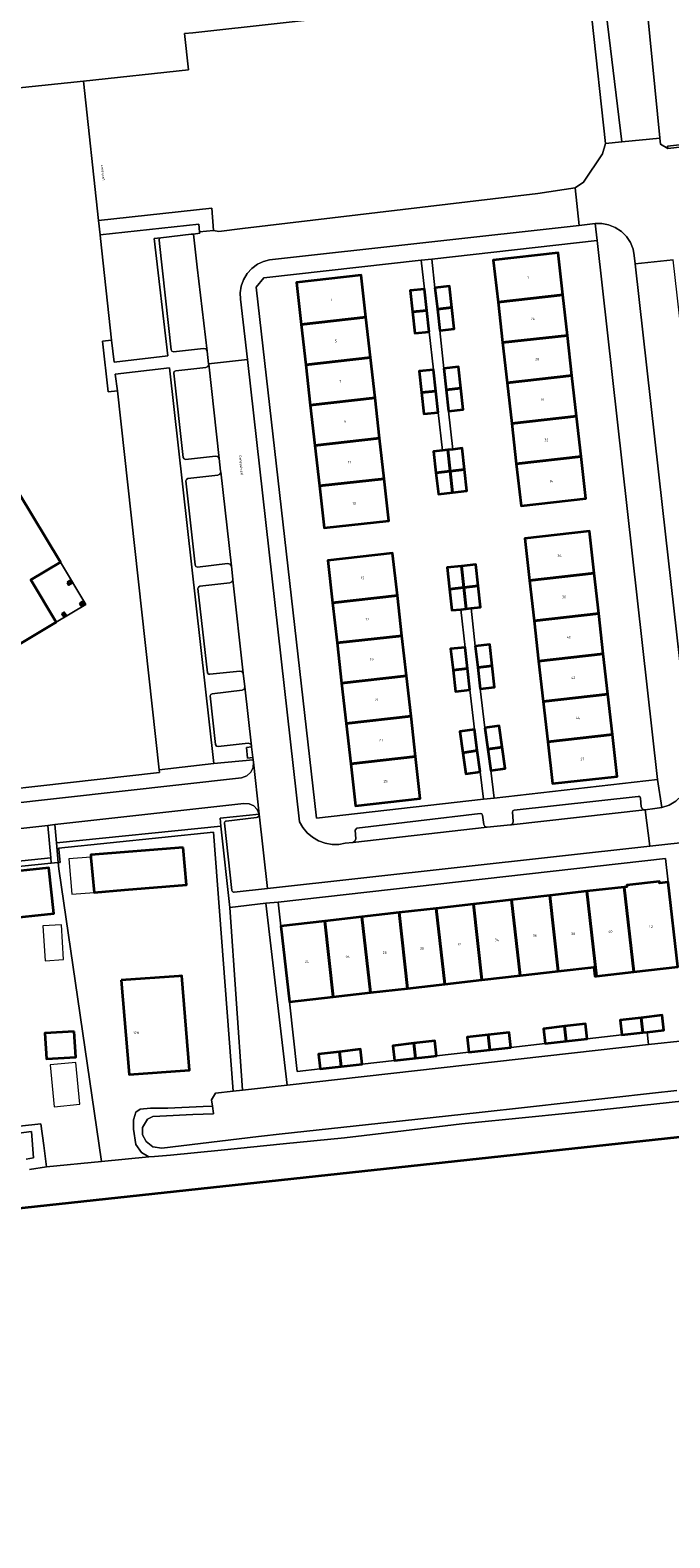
# Model space of a CAD drawing. Header units: metres. Extents: x 73718 to 76933, y 443658 to 446696.
# Tile 9 of 153: x 74604 to 74694, y 444676 to 444887. Entities that reach past the tile are written whole.
import ezdxf
from ezdxf.enums import TextEntityAlignment as Align

# ---------------------------------------------------------------- set-up
doc = ezdxf.new("R2010")
doc.units = ezdxf.units.M
for name, color, linetype, lineweight in [('B-WE-GR-BEPLANTING_CULTUUR_HEESTERS-GV', 90, 'Continuous', 18), ('B-WE-GR-BEPLANTING_CULTUUR_ROOS-GV', 90, 'Continuous', 18), ('B-WE-GR-BOUWLAND-GV', 80, 'Continuous', 13), ('B-WE-GR-STRUIK-GV', 90, 'Continuous', 13), ('B-WE-IE-TERREINAFSCHEIDING_KUNSTMATIG_MUUR-GV', 90, 'Continuous', 18), ('B-WE-OG-BEBOUWING-GV', 7, 'Continuous', 35), ('B-WE-OG-BEBOUWING-T18', 10, 'Continuous', 18), ('B-WE-OG-BEBOUWING_LUIFEL-GV', 7, 'Continuous', 18), ('B-WE-OG-BEBOUWING_OVERBOUWING-GV', 7, 'Continuous', 18), ('B-WE-OG-TERREIN_BEGROEID-GV', 7, 'Continuous', 18), ('B-WE-OG-TERREIN_ERF-GV', 7, 'Continuous', 18), ('B-WE-OG-TERREIN_OEVER-GV', 7, 'Continuous', 18), ('B-WE-OG-TOPOGRAFIE-T18', 10, 'Continuous', 18), ('B-WE-OG-WATER_SLOOT-GV', 120, 'Continuous', 18), ('B-WE-VH-OPENVERHARDING_BETONSTRAATSTEEN-GV', 30, 'Continuous', 18), ('B-WE-VH-OPENVERHARDING_STRAATBAKSTEEN-GV', 30, 'Continuous', 18), ('B-WE-VH-OPENVERHARDING_TEGEL-GV', 30, 'Continuous', 18)]:
    doc.layers.add(name, color=color, linetype=linetype, lineweight=lineweight)
doc.styles.add('NLCS-ISO-M200-T18', font='NLCS-ISO.ttf', dxfattribs={"height": 0.36})

msp = doc.modelspace()

# ---------------------------------------------------------------- linework, layer by layer
at = {"layer": 'B-WE-GR-BEPLANTING_CULTUUR_HEESTERS-GV', "flags": 128}
for points in [[(74621.105, 444858.094), (74622.059, 444858.206), (74626.304, 444858.704), (74626.633, 444858.743), (74627.525, 444858.848), (74627.499, 444859.07), (74627.375, 444860.129), (74613.508, 444858.653), (74613.567, 444858.11), (74615.118, 444843.818), (74615.5, 444840.748), (74623.029, 444841.624)], [(74615.951, 444836.701), (74621.81, 444783.483), (74629.495, 444784.371), (74623.256, 444839.944), (74615.657, 444839.066)]]:
    msp.add_lwpolyline(points, close=True, dxfattribs=at)
at = {"layer": 'B-WE-GR-BEPLANTING_CULTUUR_ROOS-GV', "flags": 128}
for points in [[(74607.164, 444775.8), (74607.396, 444773.226), (74630.493, 444775.59), (74630.37, 444776.715), (74635.865, 444777.263), (74635.591, 444777.924), (74635.094, 444778.438), (74634.444, 444778.735), (74633.73, 444778.773)], [(74606.583, 444771.114), (74606.17, 444775.689), (74604.508, 444775.503), (74577.627, 444772.495), (74576.198, 444772.335), (74576.442, 444770.278), (74576.706, 444768.055)]]:
    msp.add_lwpolyline(points, close=True, dxfattribs=at)
at = {"layer": 'B-WE-GR-BOUWLAND-GV', "flags": 128}
msp.add_lwpolyline([(74611.166, 444880.225), (74613.294, 444860.624), (74629.208, 444862.38), (74629.445, 444859.255), (74630.187, 444859.116), (74633.539, 444859.532), (74674.997, 444864.448), (74680.243, 444865.243), (74681.436, 444866.041), (74684.095, 444870.005), (74684.492, 444871.441), (74682.563, 444889.055), (74682.245, 444889.02), (74681.797, 444893.04), (74681.758, 444893.384), (74675.6, 444892.649), (74651.078, 444889.721), (74626.541, 444887.026), (74625.38, 444886.911), (74625.952, 444881.816)], close=True, dxfattribs=at)
at = {"layer": 'B-WE-GR-STRUIK-GV', "flags": 128}
for points in [[(74607.396, 444773.226), (74607.645, 444770.469), (74607.891, 444770.494), (74607.702, 444772.34), (74607.686, 444772.501), (74629.466, 444774.731), (74632.196, 444738.339), (74633.541, 444738.495), (74631.745, 444764.172), (74630.493, 444775.59)], [(74606.651, 444770.367), (74606.583, 444771.114), (74576.706, 444768.055), (74575.182, 444767.899), (74575.258, 444767.153), (74591.084, 444768.773), (74597.024, 444769.381)]]:
    msp.add_lwpolyline(points, close=True, dxfattribs=at)
at = {"layer": 'B-WE-IE-TERREINAFSCHEIDING_KUNSTMATIG_MUUR-GV', "flags": 128}
msp.add_lwpolyline([(74697.78, 444867.493), (74698.098, 444867.529), (74697.648, 444871.564), (74697.006, 444871.492), (74693.22, 444871.07), (74693.255, 444870.752), (74697.366, 444871.21)], close=True, dxfattribs=at)
at = {"layer": 'B-WE-OG-BEBOUWING-GV', "flags": 128}
for points in [[(74669.417, 444849.164), (74678.504, 444850.19), (74677.838, 444856.095), (74668.75, 444855.069)], [(74641.756, 444846.029), (74650.863, 444847.057), (74650.195, 444852.974), (74641.088, 444851.946)], [(74657.388, 444847.794), (74659.415, 444848.022), (74659.083, 444851.019), (74657.055, 444850.794)], [(74660.556, 444851.198), (74660.888, 444848.202), (74662.915, 444848.431), (74662.584, 444851.423)], [(74670.058, 444843.488), (74679.145, 444844.513), (74678.504, 444850.19), (74669.417, 444849.164)], [(74659.747, 444845.026), (74659.415, 444848.022), (74657.388, 444847.794), (74657.72, 444844.801)], [(74661.221, 444845.205), (74663.248, 444845.43), (74662.915, 444848.431), (74660.888, 444848.202)], [(74642.395, 444840.365), (74651.502, 444841.393), (74650.863, 444847.057), (74641.756, 444846.029)], [(74670.696, 444837.836), (74679.783, 444838.862), (74679.145, 444844.513), (74670.058, 444843.488)], [(74643.035, 444834.701), (74652.142, 444835.729), (74651.502, 444841.393), (74642.395, 444840.365)], [(74658.644, 444836.463), (74660.671, 444836.692), (74660.339, 444839.688), (74658.312, 444839.464)], [(74661.813, 444839.868), (74662.145, 444836.871), (74664.172, 444837.1), (74663.84, 444840.093)], [(74662.477, 444833.875), (74664.505, 444834.1), (74664.172, 444837.1), (74662.145, 444836.871)], [(74671.338, 444832.149), (74680.425, 444833.174), (74679.783, 444838.862), (74670.696, 444837.836)], [(74643.675, 444829.026), (74652.782, 444830.054), (74652.142, 444835.729), (74643.035, 444834.701)], [(74661.004, 444833.695), (74660.671, 444836.692), (74658.644, 444836.463), (74658.976, 444833.47)], [(74671.979, 444826.469), (74681.066, 444827.495), (74680.425, 444833.174), (74671.338, 444832.149)], [(74644.315, 444823.355), (74653.423, 444824.379), (74652.782, 444830.054), (74643.675, 444829.026)], [(74660.698, 444825.198), (74662.706, 444825.423), (74662.373, 444828.423), (74661.598, 444828.337), (74660.365, 444828.201)], [(74662.373, 444828.423), (74662.706, 444825.423), (74664.713, 444825.649), (74664.381, 444828.646), (74663.073, 444828.501)], [(74681.066, 444827.495), (74671.979, 444826.469), (74672.644, 444820.578), (74681.731, 444821.604)], [(74653.423, 444824.379), (74644.315, 444823.355), (74644.981, 444817.455), (74654.088, 444818.483)], [(74663.038, 444822.43), (74662.706, 444825.423), (74660.698, 444825.198), (74661.03, 444822.207)], [(74662.706, 444825.423), (74663.038, 444822.43), (74665.045, 444822.653), (74664.713, 444825.649)], [(74587.989, 444795.965), (74593.353, 444799.173), (74594.811, 444796.735), (74607.33, 444804.223), (74603.779, 444810.162), (74607.941, 444812.651), (74602.077, 444822.457), (74596.507, 444819.125), (74595.013, 444821.623), (74578.537, 444811.769)], [(74673.828, 444810.089), (74682.915, 444811.115), (74682.247, 444817.027), (74673.16, 444816.002)], [(74646.165, 444806.967), (74655.272, 444807.995), (74654.605, 444813.907), (74645.498, 444812.879)], [(74662.594, 444808.881), (74664.601, 444809.107), (74664.269, 444812.107), (74662.261, 444811.884)], [(74664.269, 444812.107), (74664.601, 444809.107), (74666.609, 444809.333), (74666.276, 444812.329)], [(74608.918, 444809.81), (74609.123, 444809.466), (74609.467, 444809.672), (74609.261, 444810.015)], [(74664.601, 444809.107), (74664.933, 444806.113), (74665.623, 444806.19), (74666.941, 444806.336), (74666.609, 444809.333)], [(74674.467, 444804.425), (74683.554, 444805.451), (74682.915, 444811.115), (74673.828, 444810.089)], [(74646.805, 444801.303), (74655.911, 444802.331), (74655.272, 444807.995), (74646.165, 444806.967)], [(74664.181, 444806.03), (74664.933, 444806.113), (74664.601, 444809.107), (74662.594, 444808.881), (74662.926, 444805.891)], [(74608.152, 444805.402), (74608.357, 444805.058), (74608.7, 444805.264), (74608.495, 444805.607)], [(74610.658, 444806.9), (74610.863, 444806.557), (74611.207, 444806.762), (74611.001, 444807.106)], [(74675.106, 444798.761), (74684.194, 444799.787), (74683.554, 444805.451), (74674.467, 444804.425)], [(74647.444, 444795.639), (74656.551, 444796.667), (74655.911, 444802.331), (74646.805, 444801.303)], [(74666.214, 444800.857), (74666.555, 444797.861), (74668.582, 444798.092), (74668.241, 444801.088)], [(74663.087, 444797.466), (74665.114, 444797.697), (74664.773, 444800.693), (74662.746, 444800.462)], [(74675.746, 444793.097), (74684.833, 444794.123), (74684.194, 444799.787), (74675.106, 444798.761)], [(74648.083, 444789.975), (74657.19, 444791.003), (74656.551, 444796.667), (74647.444, 444795.639)], [(74665.455, 444794.701), (74665.114, 444797.697), (74663.087, 444797.466), (74663.428, 444794.471)], [(74666.896, 444794.866), (74668.923, 444795.096), (74668.582, 444798.092), (74666.555, 444797.861)], [(74676.385, 444787.433), (74685.472, 444788.459), (74684.833, 444794.123), (74675.746, 444793.097)], [(74648.723, 444784.311), (74657.829, 444785.339), (74657.19, 444791.003), (74648.083, 444789.975)], [(74664.481, 444785.896), (74666.501, 444786.185), (74666.084, 444789.165), (74664.063, 444788.882)], [(74667.555, 444789.371), (74667.98, 444786.396), (74669.999, 444786.684), (74669.575, 444789.659)], [(74685.472, 444788.459), (74676.385, 444787.433), (74677.049, 444781.548), (74686.136, 444782.573)], [(74666.92, 444783.193), (74666.501, 444786.185), (74664.481, 444785.896), (74664.899, 444782.91)], [(74668.407, 444783.401), (74670.427, 444783.69), (74669.999, 444786.684), (74667.98, 444786.396)], [(74657.829, 444785.339), (74648.723, 444784.311), (74649.387, 444778.425), (74658.494, 444779.453)], [(74625.189, 444772.59), (74612.196, 444771.539), (74612.223, 444771.244), (74612.232, 444771.146), (74612.683, 444766.281), (74616.923, 444766.624), (74625.676, 444767.332)], [(74592.14, 444768.246), (74592.815, 444761.819), (74607.006, 444763.31), (74606.331, 444769.738)], [(74681.903, 444766.429), (74683.244, 444754.529), (74688.477, 444755.124), (74687.135, 444767.024)], [(74687.135, 444767.024), (74688.477, 444755.124), (74694.647, 444755.824), (74693.296, 444767.723), (74692.094, 444767.587), (74692.07, 444767.795), (74687.499, 444767.275), (74687.523, 444767.068)], [(74665.959, 444764.618), (74667.159, 444753.975), (74672.514, 444754.583), (74671.314, 444765.227)], [(74671.314, 444765.227), (74672.514, 444754.583), (74677.87, 444755.192), (74676.67, 444765.835)], [(74676.67, 444765.835), (74677.87, 444755.192), (74682.853, 444755.758), (74682.996, 444754.501), (74683.244, 444754.529), (74681.903, 444766.429)], [(74645.061, 444762.245), (74646.27, 444751.603), (74651.484, 444752.195), (74650.284, 444762.838)], [(74650.284, 444762.838), (74651.484, 444752.195), (74656.706, 444752.788), (74655.506, 444763.431)], [(74655.506, 444763.431), (74656.706, 444752.788), (74661.932, 444753.382), (74660.732, 444764.025)], [(74660.732, 444764.025), (74661.932, 444753.382), (74667.159, 444753.975), (74665.959, 444764.618)], [(74646.27, 444751.603), (74645.061, 444762.245), (74638.892, 444761.544), (74640.101, 444750.902)], [(74616.482, 444753.944), (74617.595, 444740.687), (74626.092, 444741.284), (74624.979, 444754.541), (74624.581, 444754.513), (74616.492, 444753.944)], [(74689.739, 444746.591), (74689.604, 444747.789), (74689.504, 444748.678), (74686.548, 444748.345), (74686.783, 444746.258)], [(74689.504, 444748.678), (74689.604, 444747.789), (74689.739, 444746.591), (74690.368, 444746.662), (74692.695, 444746.925), (74692.46, 444749.011)], [(74609.877, 444746.736), (74605.755, 444746.481), (74605.978, 444742.884), (74610.099, 444743.139)], [(74668.264, 444744.17), (74668.029, 444746.257), (74665.073, 444745.924), (74665.308, 444743.837)], [(74668.029, 444746.257), (74668.264, 444744.17), (74671.221, 444744.503), (74670.985, 444746.59)], [(74678.976, 444745.378), (74678.741, 444747.465), (74675.785, 444747.131), (74676.02, 444745.044)], [(74678.741, 444747.465), (74678.976, 444745.378), (74681.932, 444745.711), (74681.697, 444747.798)], [(74644.42, 444741.485), (74644.42, 444741.481), (74647.376, 444741.815), (74647.141, 444743.902), (74644.184, 444743.568)], [(74647.141, 444743.902), (74647.376, 444741.815), (74650.332, 444742.148), (74650.331, 444742.161), (74650.097, 444744.235)], [(74657.81, 444742.991), (74657.575, 444745.078), (74654.619, 444744.745), (74654.854, 444742.658)], [(74657.575, 444745.078), (74657.81, 444742.991), (74659.996, 444743.238), (74660.767, 444743.325), (74660.531, 444745.411)], [(74771.658, 444665.277), (74763.496, 444739.281), (74504.479, 444711.346), (74510.836, 444652.522), (74515.475, 444609.595), (74580.214, 444616.708), (74622.18, 444621.319), (74710.583, 444630.844), (74770.666, 444637.39), (74767.639, 444664.834)]]:
    msp.add_lwpolyline(points, close=True, dxfattribs=at)
at = {"layer": 'B-WE-OG-BEBOUWING_LUIFEL-GV', "flags": 128}
msp.add_lwpolyline([(74612.223, 444771.244), (74609.131, 444770.994), (74609.533, 444766.026), (74612.683, 444766.281), (74612.232, 444771.146)], close=True, dxfattribs=at)
at = {"layer": 'B-WE-OG-BEBOUWING_OVERBOUWING-GV', "flags": 128}
for points in [[(74605.798, 444756.682), (74608.399, 444756.848), (74608.087, 444761.732), (74605.487, 444761.566)], [(74610.655, 444736.516), (74610.102, 444742.374), (74606.509, 444742.035), (74607.062, 444736.177)]]:
    msp.add_lwpolyline(points, close=True, dxfattribs=at)
at = {"layer": 'B-WE-OG-TERREIN_BEGROEID-GV', "flags": 128}
for points in [[(74692.235, 444871.372), (74693.255, 444870.752), (74693.22, 444871.07), (74697.006, 444871.492), (74694.928, 444890.21), (74692.978, 444892.464), (74690.256, 444894.008), (74690.731, 444889.857), (74690.413, 444889.821), (74692.148, 444872.251), (74692.151, 444872.22)], [(74636.82, 444764.747), (74631.745, 444764.172), (74633.541, 444738.495), (74639.779, 444739.218)]]:
    msp.add_lwpolyline(points, close=True, dxfattribs=at)
at = {"layer": 'B-WE-OG-TERREIN_ERF-GV', "flags": 128}
for points in [[(74583.494, 444778.811), (74621.852, 444783.099), (74621.81, 444783.483), (74615.951, 444836.701), (74614.633, 444836.559), (74613.835, 444843.678), (74615.118, 444843.818), (74613.567, 444858.11), (74613.508, 444858.653), (74613.294, 444860.624), (74611.166, 444880.225), (74601.722, 444879.208)], [(74694.647, 444755.824), (74688.477, 444755.124), (74683.244, 444754.529), (74682.996, 444754.501), (74682.853, 444755.758), (74677.87, 444755.192), (74672.514, 444754.583), (74667.159, 444753.975), (74661.932, 444753.382), (74656.706, 444752.788), (74651.484, 444752.195), (74646.27, 444751.603), (74640.101, 444750.902), (74641.213, 444741.119), (74644.42, 444741.485), (74644.184, 444743.568), (74647.141, 444743.902), (74650.097, 444744.235), (74650.331, 444742.161), (74654.854, 444742.658), (74654.619, 444744.745), (74657.575, 444745.078), (74660.531, 444745.411), (74660.767, 444743.325), (74665.308, 444743.837), (74665.073, 444745.924), (74668.029, 444746.257), (74670.985, 444746.59), (74671.221, 444744.503), (74676.02, 444745.044), (74675.785, 444747.131), (74678.741, 444747.465), (74681.697, 444747.798), (74681.932, 444745.711), (74686.783, 444746.258), (74686.548, 444748.345), (74689.504, 444748.678), (74692.46, 444749.011), (74692.695, 444746.925), (74690.368, 444746.662), (74690.545, 444744.899), (74695.822, 444745.489)], [(74699.479, 444737.422), (74691.277, 444736.527), (74682.993, 444735.622), (74673.717, 444734.691), (74664.347, 444733.75), (74656.145, 444732.783), (74647.861, 444731.807), (74639.23, 444730.947), (74630.511, 444730.079), (74623.384, 444729.359), (74621.172, 444729.201), (74620.36, 444729.143), (74613.709, 444728.492), (74605.986, 444727.737), (74603.611, 444727.355)]]:
    msp.add_lwpolyline(points, dxfattribs=at)
for points in [[(74667.355, 444779.362), (74666.92, 444783.193), (74664.899, 444782.91), (74664.481, 444785.896), (74664.063, 444788.882), (74666.084, 444789.165), (74665.455, 444794.701), (74663.428, 444794.471), (74663.087, 444797.466), (74662.746, 444800.462), (74664.773, 444800.693), (74664.181, 444806.03), (74662.926, 444805.891), (74662.594, 444808.881), (74662.261, 444811.884), (74664.269, 444812.107), (74666.276, 444812.329), (74666.609, 444809.333), (74666.941, 444806.336), (74665.623, 444806.19), (74666.214, 444800.857), (74668.241, 444801.088), (74668.582, 444798.092), (74668.923, 444795.096), (74666.896, 444794.866), (74667.555, 444789.371), (74669.575, 444789.659), (74669.999, 444786.684), (74670.427, 444783.69), (74668.407, 444783.401), (74668.847, 444779.531), (74691.81, 444782.142), (74683.314, 444857.828), (74660.105, 444855.234), (74660.556, 444851.198), (74662.584, 444851.423), (74662.915, 444848.431), (74663.248, 444845.43), (74661.221, 444845.205), (74661.813, 444839.868), (74663.84, 444840.093), (74664.172, 444837.1), (74664.505, 444834.1), (74662.477, 444833.875), (74663.073, 444828.501), (74664.381, 444828.646), (74664.713, 444825.649), (74665.045, 444822.653), (74663.038, 444822.43), (74661.03, 444822.207), (74660.698, 444825.198), (74660.365, 444828.201), (74661.598, 444828.337), (74661.004, 444833.695), (74658.976, 444833.47), (74658.644, 444836.463), (74658.312, 444839.464), (74660.339, 444839.688), (74659.747, 444845.026), (74657.72, 444844.801), (74657.388, 444847.794), (74657.055, 444850.794), (74659.083, 444851.019), (74658.63, 444855.07), (74636.496, 444852.596), (74635.452, 444851.281), (74643.92, 444776.697)], [(74669.417, 444849.164), (74668.75, 444855.069), (74677.838, 444856.095), (74678.504, 444850.19), (74679.145, 444844.513), (74679.783, 444838.862), (74680.425, 444833.174), (74681.066, 444827.495), (74681.731, 444821.604), (74672.644, 444820.578), (74671.979, 444826.469), (74671.338, 444832.149), (74670.696, 444837.836), (74670.058, 444843.488)], [(74641.756, 444846.029), (74641.088, 444851.946), (74650.195, 444852.974), (74650.863, 444847.057), (74651.502, 444841.393), (74652.142, 444835.729), (74652.782, 444830.054), (74653.423, 444824.379), (74654.088, 444818.483), (74644.981, 444817.455), (74644.315, 444823.355), (74643.675, 444829.026), (74643.035, 444834.701), (74642.395, 444840.365)], [(74587.989, 444795.965), (74578.537, 444811.769), (74595.013, 444821.623), (74600.583, 444824.954), (74602.077, 444822.457), (74607.941, 444812.651), (74611.493, 444806.712), (74607.33, 444804.223), (74594.811, 444796.735), (74589.447, 444793.527)], [(74673.828, 444810.089), (74673.16, 444816.002), (74682.247, 444817.027), (74682.915, 444811.115), (74683.554, 444805.451), (74684.194, 444799.787), (74684.833, 444794.123), (74685.472, 444788.459), (74686.136, 444782.573), (74677.049, 444781.548), (74676.385, 444787.433), (74675.746, 444793.097), (74675.106, 444798.761), (74674.467, 444804.425)], [(74646.165, 444806.967), (74645.498, 444812.879), (74654.605, 444813.907), (74655.272, 444807.995), (74655.911, 444802.331), (74656.551, 444796.667), (74657.19, 444791.003), (74657.829, 444785.339), (74658.494, 444779.453), (74649.387, 444778.425), (74648.723, 444784.311), (74648.083, 444789.975), (74647.444, 444795.639), (74646.805, 444801.303)], [(74607.33, 444804.223), (74611.493, 444806.712), (74607.941, 444812.651), (74603.779, 444810.162)], [(74608.918, 444809.81), (74609.261, 444810.015), (74609.467, 444809.672), (74609.123, 444809.466)], [(74608.152, 444805.402), (74608.495, 444805.607), (74608.7, 444805.264), (74608.357, 444805.058)], [(74610.658, 444806.9), (74611.001, 444807.106), (74611.207, 444806.762), (74610.863, 444806.557)], [(74607.645, 444770.469), (74607.727, 444769.562), (74613.709, 444728.492), (74620.36, 444729.143), (74619.352, 444729.719), (74618.56, 444730.871), (74618.201, 444733.031), (74618.201, 444734.326), (74618.243, 444734.452), (74618.56, 444735.406), (74619.136, 444735.838), (74620.576, 444735.982), (74623.024, 444735.982), (74627.992, 444736.198), (74629.287, 444736.258), (74629.159, 444737.156), (74629.723, 444738.052), (74632.196, 444738.339), (74629.466, 444774.731), (74607.686, 444772.501), (74607.702, 444772.34), (74607.891, 444770.494)], [(74612.223, 444771.244), (74612.196, 444771.539), (74625.189, 444772.59), (74625.676, 444767.332), (74616.923, 444766.624), (74612.683, 444766.281), (74612.232, 444771.146)], [(74607.727, 444769.562), (74607.645, 444770.469), (74607.596, 444770.464), (74606.651, 444770.367), (74597.024, 444769.381), (74591.084, 444768.773), (74575.258, 444767.153), (74570.344, 444763.506), (74571.995, 444746.986), (74573.69, 444730.03), (74576.756, 444730.432), (74579.776, 444730.827), (74588.06, 444731.912), (74596.584, 444732.843), (74605.195, 444733.784), (74605.594, 444730.732), (74605.986, 444727.737), (74613.709, 444728.492)], [(74592.14, 444768.246), (74606.331, 444769.738), (74607.006, 444763.31), (74592.815, 444761.819)], [(74638.892, 444761.544), (74645.061, 444762.245), (74650.284, 444762.838), (74655.506, 444763.431), (74660.732, 444764.025), (74665.959, 444764.618), (74671.314, 444765.227), (74676.67, 444765.835), (74681.903, 444766.429), (74687.135, 444767.024), (74687.523, 444767.068), (74687.499, 444767.275), (74692.07, 444767.795), (74692.094, 444767.587), (74693.296, 444767.723), (74692.921, 444771.02), (74638.509, 444764.912)], [(74624.581, 444754.513), (74624.979, 444754.541), (74626.092, 444741.284), (74617.595, 444740.687), (74616.482, 444753.944), (74616.492, 444753.944)], [(74609.877, 444746.736), (74610.099, 444743.139), (74605.978, 444742.884), (74605.755, 444746.481)], [(74771.658, 444665.277), (74767.639, 444664.834), (74770.666, 444637.39), (74710.583, 444630.844), (74622.18, 444621.319), (74580.214, 444616.708), (74515.475, 444609.595), (74510.836, 444652.522), (74504.479, 444711.346), (74763.496, 444739.281), (74772.061, 444740.26), (74774.131, 444721.495), (74786.299, 444722.837), (74787.63, 444710.772), (74792.222, 444711.279), (74793.68, 444698.061), (74776.451, 444696.16), (74779.759, 444666.17), (74773.223, 444665.449)]]:
    msp.add_lwpolyline(points, close=True, dxfattribs=at)
at = {"layer": 'B-WE-OG-TERREIN_OEVER-GV', "flags": 128}
for points in [[(74694.502, 444738.427), (74691.109, 444738.052), (74673.56, 444736.112), (74666.762, 444735.361), (74655.992, 444734.19), (74639.077, 444732.352), (74635.77, 444731.992), (74622.179, 444730.37), (74620.909, 444730.523), (74619.969, 444731.285), (74619.487, 444732.199), (74619.462, 444733.266), (74620.174, 444734.434), (74620.942, 444734.79), (74621.904, 444734.836), (74626.555, 444735.082), (74629.441, 444735.184), (74629.436, 444735.219), (74629.287, 444736.258), (74627.992, 444736.198), (74623.024, 444735.982), (74620.576, 444735.982), (74619.136, 444735.838), (74618.56, 444735.406), (74618.243, 444734.452), (74618.201, 444734.326), (74618.201, 444733.031), (74618.56, 444730.871), (74619.352, 444729.719), (74620.36, 444729.143), (74621.172, 444729.201), (74623.384, 444729.359), (74630.511, 444730.079), (74639.23, 444730.947), (74647.861, 444731.807), (74656.145, 444732.783), (74664.347, 444733.75), (74673.717, 444734.691), (74682.993, 444735.622), (74691.277, 444736.527), (74699.479, 444737.422)], [(74603.611, 444727.355), (74605.986, 444727.737), (74605.594, 444730.732), (74605.195, 444733.784), (74596.584, 444732.843)], [(74596.721, 444731.772), (74603.89, 444732.686), (74604.168, 444728.978), (74603.125, 444728.784)]]:
    msp.add_lwpolyline(points, dxfattribs=at)
at = {"layer": 'B-WE-OG-WATER_SLOOT-GV', "flags": 128}
for points in [[(74562.924, 444899.359), (74565.667, 444878.25), (74566.736, 444877.875), (74567.542, 444877.971), (74601.465, 444882.008), (74601.722, 444879.208), (74611.166, 444880.225), (74625.952, 444881.816), (74625.38, 444886.911), (74626.541, 444887.026), (74651.078, 444889.721)], [(74695.822, 444745.489), (74690.545, 444744.899), (74639.779, 444739.218), (74633.541, 444738.495), (74632.196, 444738.339), (74629.723, 444738.052), (74629.159, 444737.156), (74629.287, 444736.258), (74629.436, 444735.219), (74629.441, 444735.184), (74626.555, 444735.082), (74621.904, 444734.836), (74620.942, 444734.79), (74620.174, 444734.434), (74619.462, 444733.266), (74619.487, 444732.199), (74619.969, 444731.285), (74620.909, 444730.523), (74622.179, 444730.37), (74635.77, 444731.992), (74639.077, 444732.352), (74655.992, 444734.19), (74666.762, 444735.361), (74673.56, 444736.112), (74691.109, 444738.052), (74694.502, 444738.427)], [(74603.125, 444728.784), (74604.168, 444728.978), (74603.89, 444732.686), (74596.721, 444731.772)]]:
    msp.add_lwpolyline(points, dxfattribs=at)
at = {"layer": 'B-WE-VH-OPENVERHARDING_BETONSTRAATSTEEN-GV', "flags": 128}
for points in [[(74684.2, 444893.315), (74682.115, 444893.077), (74682.563, 444889.055), (74684.492, 444871.441), (74686.776, 444871.673)], [(74686.776, 444871.673), (74692.151, 444872.22), (74692.148, 444872.251), (74690.413, 444889.821), (74689.938, 444893.972), (74689.66, 444893.94), (74684.2, 444893.315)], [(74633.204, 444850.476), (74633.333, 444851.404), (74633.651, 444852.325), (74634.157, 444853.181), (74634.826, 444853.918), (74635.611, 444854.494), (74636.46, 444854.891), (74637.317, 444855.112), (74680.804, 444859.961), (74680.243, 444865.243), (74674.997, 444864.448), (74633.539, 444859.532), (74630.187, 444859.116), (74629.445, 444859.255), (74627.499, 444859.07), (74627.525, 444858.848), (74626.633, 444858.743), (74627.175, 444854.102), (74628.552, 444842.314), (74628.765, 444840.49), (74634.202, 444841.129), (74633.247, 444849.592)]]:
    msp.add_lwpolyline(points, close=True, dxfattribs=at)
msp.add_lwpolyline([(74697.366, 444871.21), (74693.255, 444870.752), (74692.235, 444871.372), (74692.151, 444872.22), (74686.776, 444871.673), (74684.492, 444871.441), (74684.095, 444870.005), (74681.436, 444866.041), (74680.243, 444865.243), (74680.804, 444859.961), (74683.07, 444860.214), (74683.983, 444860.224), (74684.937, 444860.053), (74685.875, 444859.681), (74686.736, 444859.115), (74687.462, 444858.384), (74688.013, 444857.538), (74688.37, 444856.638), (74688.542, 444855.741), (74688.677, 444854.536), (74694.014, 444855.108)], dxfattribs=at)
at = {"layer": 'B-WE-VH-OPENVERHARDING_STRAATBAKSTEEN-GV', "flags": 128}
for points in [[(74628.552, 444842.314), (74627.175, 444854.102), (74626.633, 444858.743), (74626.304, 444858.704), (74622.059, 444858.206), (74621.969, 444858.163), (74621.892, 444858.1), (74621.833, 444858.019), (74621.796, 444857.926), (74621.855, 444857.392), (74623.495, 444842.5), (74623.611, 444842.294), (74623.835, 444842.218), (74628.062, 444842.684), (74628.382, 444842.598)], [(74692.511, 444820.352), (74696.479, 444784.963), (74696.479, 444783.938), (74702.024, 444784.482), (74701.953, 444784.737), (74694.014, 444855.108), (74688.677, 444854.536)], [(74630.258, 444827.209), (74628.769, 444840.454), (74628.667, 444840.147), (74628.378, 444840.002), (74624.149, 444839.51), (74623.941, 444839.423), (74623.854, 444839.215), (74625.194, 444827.352), (74625.311, 444827.153), (74625.525, 444827.067), (74629.736, 444827.561), (74630.072, 444827.497)], [(74631.967, 444812.108), (74630.459, 444825.32), (74630.346, 444825.03), (74630.067, 444824.892), (74625.84, 444824.409), (74625.646, 444824.285), (74625.561, 444824.072), (74626.883, 444812.264), (74626.987, 444812.049), (74627.213, 444811.971), (74631.436, 444812.477), (74631.771, 444812.393)], [(74633.635, 444797.059), (74632.168, 444810.175), (74632.035, 444809.873), (74631.725, 444809.76), (74627.519, 444809.265), (74627.326, 444809.155), (74627.247, 444808.948), (74628.611, 444797.117), (74628.732, 444796.938), (74628.947, 444796.917), (74633.136, 444797.348), (74633.449, 444797.313)], [(74629.857, 444786.823), (74630.084, 444786.744), (74634.3, 444787.234), (74634.471, 444787.207), (74634.62, 444787.12), (74634.728, 444786.985), (74634.779, 444786.82), (74633.851, 444795.153), (74633.754, 444794.831), (74633.461, 444794.667), (74629.244, 444794.178), (74629.058, 444794.078), (74628.996, 444793.876), (74629.738, 444787.032)], [(74634.973, 444785.198), (74634.792, 444786.706), (74634.062, 444786.624), (74634.238, 444785.114)], [(74689.71, 444777.983), (74689.525, 444778.284), (74689.441, 444779.527), (74689.324, 444779.733), (74689.088, 444779.756), (74671.676, 444777.838), (74671.508, 444777.718), (74671.434, 444777.526), (74671.55, 444776.275), (74671.503, 444775.962), (74671.243, 444775.78), (74690.047, 444777.879)], [(74635.865, 444777.263), (74635.843, 444777.094), (74635.761, 444776.945), (74635.631, 444776.835), (74635.47, 444776.779), (74631.234, 444776.299), (74631.129, 444776.263), (74631.046, 444776.19), (74630.998, 444776.09), (74630.991, 444775.98), (74632.029, 444766.55), (74632.069, 444766.444), (74632.145, 444766.359), (74632.247, 444766.309), (74632.36, 444766.299), (74637.039, 444766.817)], [(74667.579, 444775.542), (74667.395, 444775.832), (74667.239, 444777.113), (74667.125, 444777.303), (74666.907, 444777.339), (74649.567, 444775.303), (74649.348, 444775.011), (74649.42, 444773.787), (74649.317, 444773.46), (74649.019, 444773.292), (74667.903, 444775.427)]]:
    msp.add_lwpolyline(points, close=True, dxfattribs=at)
for points in [[(74632.168, 444810.175), (74633.635, 444797.059), (74633.851, 444795.153), (74634.779, 444786.82), (74634.792, 444786.706), (74634.973, 444785.198), (74635.01, 444784.876), (74635.044, 444784.576), (74635.865, 444777.263), (74637.039, 444766.817), (74690.748, 444772.768), (74690.097, 444777.885), (74690.047, 444777.879), (74671.243, 444775.78), (74671.168, 444775.772), (74667.903, 444775.427), (74649.019, 444773.292), (74648.995, 444773.289), (74647.96, 444773.186), (74647.065, 444773.023), (74646.112, 444773.013), (74645.142, 444773.174), (74644.202, 444773.513), (74643.338, 444774.015), (74642.59, 444774.653), (74641.984, 444775.389), (74641.533, 444776.179), (74634.202, 444841.129), (74628.765, 444840.49), (74628.769, 444840.454), (74630.258, 444827.209), (74630.448, 444825.42), (74630.459, 444825.32), (74631.967, 444812.108), (74632.158, 444810.274)], [(74694.394, 444779.109), (74693.441, 444778.534), (74692.435, 444778.181), (74691.444, 444778.039), (74690.097, 444777.885), (74690.748, 444772.768), (74703.886, 444774.223)]]:
    msp.add_lwpolyline(points, dxfattribs=at)
at = {"layer": 'B-WE-VH-OPENVERHARDING_STRAATBAKSTEEN-GV'}
msp.add_lwpolyline([(74632.158, 444810.274, -0.0610049), (74632.168, 444810.175)], format="xyb", dxfattribs=at)
at = {"layer": 'B-WE-VH-OPENVERHARDING_TEGEL-GV', "flags": 128}
for points in [[(74627.375, 444860.129), (74627.499, 444859.07), (74629.445, 444859.255), (74629.208, 444862.38), (74613.294, 444860.624), (74613.508, 444858.653)], [(74680.804, 444859.961), (74637.317, 444855.112), (74636.46, 444854.891), (74635.611, 444854.494), (74634.826, 444853.918), (74634.157, 444853.181), (74633.651, 444852.325), (74633.333, 444851.404), (74633.204, 444850.476), (74633.247, 444849.592), (74634.202, 444841.129), (74641.533, 444776.179), (74641.984, 444775.389), (74642.59, 444774.653), (74643.338, 444774.015), (74644.202, 444773.513), (74645.142, 444773.174), (74646.112, 444773.013), (74647.065, 444773.023), (74647.96, 444773.186), (74648.995, 444773.289), (74649.019, 444773.292), (74649.317, 444773.46), (74649.42, 444773.787), (74649.348, 444775.011), (74649.567, 444775.303), (74666.907, 444777.339), (74667.125, 444777.303), (74667.239, 444777.113), (74667.395, 444775.832), (74667.579, 444775.542), (74667.903, 444775.427), (74671.168, 444775.772), (74671.243, 444775.78), (74671.503, 444775.962), (74671.55, 444776.275), (74671.434, 444777.526), (74671.508, 444777.718), (74671.676, 444777.838), (74689.088, 444779.756), (74689.324, 444779.733), (74689.441, 444779.527), (74689.525, 444778.284), (74689.71, 444777.983), (74690.047, 444777.879), (74690.097, 444777.885), (74691.444, 444778.039), (74692.435, 444778.181), (74691.81, 444782.142), (74668.847, 444779.531), (74667.355, 444779.362), (74643.92, 444776.697), (74635.452, 444851.281), (74636.496, 444852.596), (74658.63, 444855.07), (74660.105, 444855.234), (74683.314, 444857.828), (74683.07, 444860.214)], [(74691.81, 444782.142), (74692.435, 444778.181), (74693.441, 444778.534), (74694.394, 444779.109), (74695.224, 444779.889), (74695.869, 444780.827), (74696.293, 444781.857), (74696.489, 444782.905), (74696.479, 444783.906), (74696.479, 444783.938), (74696.479, 444784.963), (74692.511, 444820.352), (74688.677, 444854.536), (74688.542, 444855.741), (74688.37, 444856.638), (74688.013, 444857.538), (74687.462, 444858.384), (74686.736, 444859.115), (74685.875, 444859.681), (74684.937, 444860.053), (74683.983, 444860.224), (74683.07, 444860.214), (74683.314, 444857.828)], [(74658.63, 444855.07), (74659.083, 444851.019), (74659.415, 444848.022), (74659.747, 444845.026), (74660.339, 444839.688), (74660.671, 444836.692), (74661.004, 444833.695), (74661.598, 444828.337), (74662.373, 444828.423), (74663.073, 444828.501), (74662.477, 444833.875), (74662.145, 444836.871), (74661.813, 444839.868), (74661.221, 444845.205), (74660.888, 444848.202), (74660.556, 444851.198), (74660.105, 444855.234)], [(74664.181, 444806.03), (74664.773, 444800.693), (74665.114, 444797.697), (74665.455, 444794.701), (74666.084, 444789.165), (74666.501, 444786.185), (74666.92, 444783.193), (74667.355, 444779.362), (74668.847, 444779.531), (74668.407, 444783.401), (74667.98, 444786.396), (74667.555, 444789.371), (74666.896, 444794.866), (74666.555, 444797.861), (74666.214, 444800.857), (74665.623, 444806.19), (74664.933, 444806.113)], [(74606.651, 444770.367), (74607.596, 444770.464), (74607.645, 444770.469), (74607.396, 444773.226), (74607.164, 444775.8), (74606.17, 444775.689), (74606.583, 444771.114)], [(74690.368, 444746.662), (74689.739, 444746.591), (74686.783, 444746.258), (74681.932, 444745.711), (74678.976, 444745.378), (74676.02, 444745.044), (74671.221, 444744.503), (74668.264, 444744.17), (74665.308, 444743.837), (74660.767, 444743.325), (74659.996, 444743.238), (74657.81, 444742.991), (74654.854, 444742.658), (74650.331, 444742.161), (74650.332, 444742.148), (74647.376, 444741.815), (74644.42, 444741.481), (74644.42, 444741.485), (74641.213, 444741.119), (74640.101, 444750.902), (74638.892, 444761.544), (74638.509, 444764.912), (74636.82, 444764.747), (74639.779, 444739.218), (74690.545, 444744.899)]]:
    msp.add_lwpolyline(points, close=True, dxfattribs=at)
for points in [[(74632.158, 444810.274), (74631.967, 444812.108), (74631.771, 444812.393), (74631.436, 444812.477), (74627.213, 444811.971), (74626.987, 444812.049), (74626.883, 444812.264), (74625.561, 444824.072), (74625.646, 444824.285), (74625.84, 444824.409), (74630.067, 444824.892), (74630.346, 444825.03), (74630.459, 444825.32), (74630.448, 444825.42), (74630.258, 444827.209), (74630.072, 444827.497), (74629.736, 444827.561), (74625.525, 444827.067), (74625.311, 444827.153), (74625.194, 444827.352), (74623.854, 444839.215), (74623.941, 444839.423), (74624.149, 444839.51), (74628.378, 444840.002), (74628.667, 444840.147), (74628.769, 444840.454), (74628.765, 444840.49), (74628.552, 444842.314), (74628.382, 444842.598), (74628.062, 444842.684), (74623.835, 444842.218), (74623.611, 444842.294), (74623.495, 444842.5), (74621.855, 444857.392), (74621.796, 444857.926), (74621.833, 444858.019), (74621.892, 444858.1), (74621.969, 444858.163), (74622.059, 444858.206), (74621.105, 444858.094), (74623.029, 444841.624), (74615.5, 444840.748), (74615.118, 444843.818), (74613.835, 444843.678), (74614.633, 444836.559), (74615.951, 444836.701), (74615.657, 444839.066), (74623.256, 444839.944), (74629.495, 444784.371), (74635.01, 444784.876), (74634.973, 444785.198), (74634.238, 444785.114), (74634.062, 444786.624), (74634.792, 444786.706), (74634.779, 444786.82), (74634.728, 444786.985), (74634.62, 444787.12), (74634.471, 444787.207), (74634.3, 444787.234), (74630.084, 444786.744), (74629.857, 444786.823), (74629.738, 444787.032), (74628.996, 444793.876), (74629.058, 444794.078), (74629.244, 444794.178), (74633.461, 444794.667), (74633.754, 444794.831), (74633.851, 444795.153), (74633.635, 444797.059), (74633.449, 444797.313), (74633.136, 444797.348), (74628.947, 444796.917), (74628.732, 444796.938), (74628.611, 444797.117), (74627.247, 444808.948), (74627.326, 444809.155), (74627.519, 444809.265), (74631.725, 444809.76), (74632.035, 444809.873), (74632.168, 444810.175)], [(74574.649, 444775.825), (74632.94, 444782.307), (74633.398, 444782.363), (74634.108, 444782.627), (74634.668, 444783.137), (74634.996, 444783.82), (74635.044, 444784.576), (74635.01, 444784.876), (74629.495, 444784.371), (74621.81, 444783.483), (74621.852, 444783.099), (74583.494, 444778.811)], [(74577.627, 444772.495), (74604.508, 444775.503), (74606.17, 444775.689), (74607.164, 444775.8), (74633.73, 444778.773), (74634.444, 444778.735), (74635.094, 444778.438), (74635.591, 444777.924), (74635.865, 444777.263), (74635.044, 444784.576), (74634.996, 444783.82), (74634.668, 444783.137), (74634.108, 444782.627), (74633.398, 444782.363), (74632.94, 444782.307), (74574.649, 444775.825)], [(74703.886, 444774.223), (74690.748, 444772.768), (74637.039, 444766.817), (74632.36, 444766.299), (74632.247, 444766.309), (74632.145, 444766.359), (74632.069, 444766.444), (74632.029, 444766.55), (74630.991, 444775.98), (74630.998, 444776.09), (74631.046, 444776.19), (74631.129, 444776.263), (74631.234, 444776.299), (74635.47, 444776.779), (74635.631, 444776.835), (74635.761, 444776.945), (74635.843, 444777.094), (74635.865, 444777.263), (74630.37, 444776.715), (74630.493, 444775.59), (74631.745, 444764.172), (74636.82, 444764.747), (74638.509, 444764.912), (74692.921, 444771.02), (74693.296, 444767.723), (74694.647, 444755.824)]]:
    msp.add_lwpolyline(points, dxfattribs=at)
at = {"layer": 'B-WE-VH-OPENVERHARDING_TEGEL-GV'}
msp.add_lwpolyline([(74632.168, 444810.175, 0.0610049), (74632.158, 444810.274)], format="xyb", dxfattribs=at)

# ---------------------------------------------------------------- texts
at = {"layer": 'B-WE-OG-BEBOUWING-T18', "style": 'NLCS-ISO-M200-T18'}
for s, p in [('1', (74673.627, 444852.63)), ('3', (74645.976, 444849.502)), ('26', (74674.281, 444846.839)), ('5', (74646.629, 444843.711)), ('28', (74674.921, 444841.175)), ('7', (74647.269, 444838.047)), ('30', (74675.561, 444835.506)), ('9', (74647.909, 444832.378)), ('32', (74676.202, 444829.822)), ('11', (74648.549, 444826.705)), ('34', (74676.855, 444824.037)), ('13', (74649.202, 444820.917)), ('36', (74678.038, 444813.558)), ('15', (74650.385, 444810.437)), ('38', (74678.691, 444807.77)), ('17', (74651.038, 444804.649)), ('40', (74679.331, 444802.106)), ('19', (74651.678, 444798.985)), ('42', (74679.97, 444796.442)), ('21', (74652.317, 444793.321)), ('44', (74680.609, 444790.778)), ('23', (74652.956, 444787.657)), ('27', (74681.261, 444785.004)), ('25', (74653.609, 444781.882)), ('38', (74679.957, 444760.465)), ('40', (74685.19, 444760.777)), ('42', (74690.891, 444761.46)), ('30', (74658.719, 444758.407)), ('32', (74663.946, 444759)), ('34', (74669.237, 444759.601)), ('36', (74674.592, 444760.209)), ('24', (74642.581, 444756.574)), ('26', (74648.273, 444757.221)), ('28', (74653.495, 444757.813)), ('12B', (74618.584, 444746.546))]:
    msp.add_text(s, height=0.36, dxfattribs=at).set_placement(p, align=Align.MIDDLE)
at = {"layer": 'B-WE-OG-TOPOGRAFIE-T18', "style": 'NLCS-ISO-M200-T18'}
for s, rotation, p in [('Limespad', 276.5, (74613.876, 444867.375)), ('Ceresstraat', 274.8, (74633.335, 444826.227))]:
    msp.add_text(s, height=0.36, rotation=rotation, dxfattribs=at).set_placement(p, align=Align.MIDDLE)

doc.saveas('drawing.dxf')
